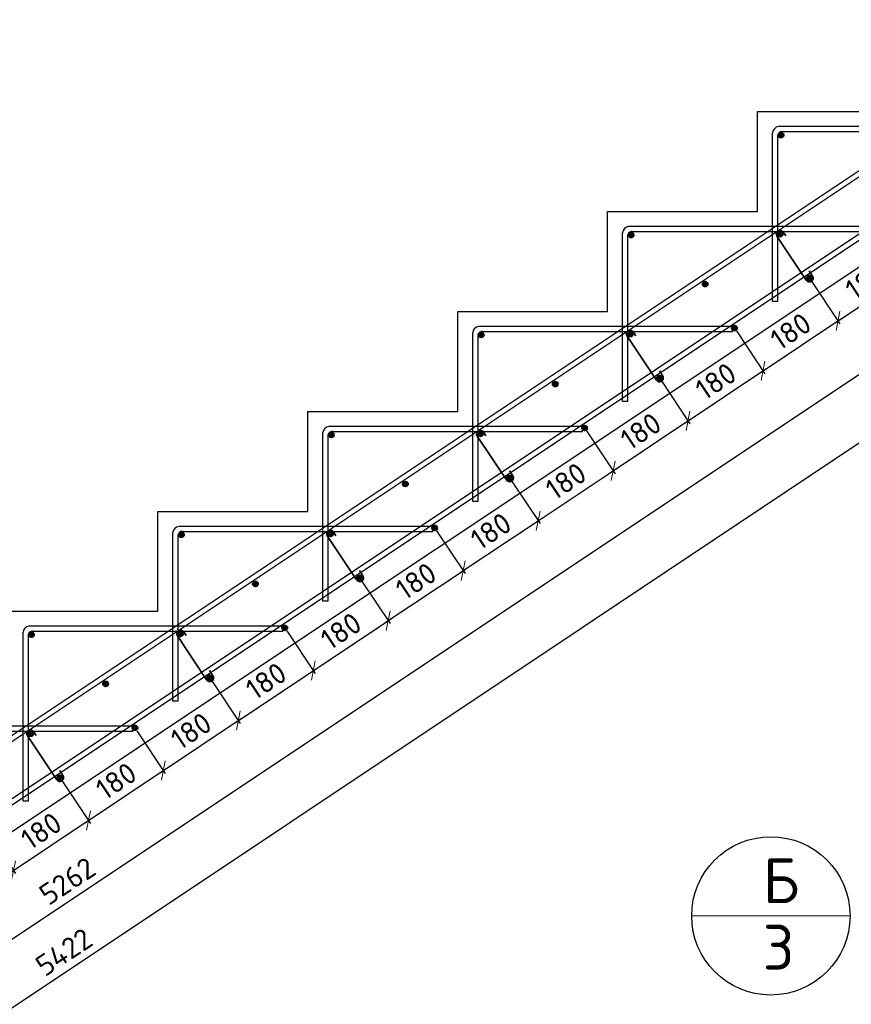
# Model space of a CAD drawing. Header units: millimetres. Extents: x 125896 to 2572636, y -120305 to 130347.
# Tile 14 of 256: x 310140 to 318462, y -108535 to -98681. Entities that reach past the tile are written whole.
import ezdxf

# ---------------------------------------------------------------- set-up
doc = ezdxf.new("R2010")
doc.units = ezdxf.units.MM
doc.linetypes.add('CENTER', pattern=[2, 1.25, -0.25, 0.25, -0.25])
for name, color, linetype, lineweight in [('Арматура', 152, 'Continuous', 40), ('ОСИ', 7, 'CENTER', 15), ('Основная 0.35', 200, 'Continuous', 35), ('Столовая Двери и окна', 7, 'Continuous', 15)]:
    doc.layers.add(name, color=color, linetype=linetype, lineweight=lineweight)
doc.layers.add('СПДС_Оси', color=7, linetype='Continuous')
doc.styles.get("Standard").update_dxf_attribs({"font": 'isocpeur.ttf'})
doc.styles.add('ГОСТ', font='isocpeur.ttf')
doc.dimstyles.new('Осевые', dxfattribs={"dimscale": 0.7, "dimtxt": 450, "dimasz": 400, "dimexe": 100, "dimexo": 100, "dimgap": 100, "dimtad": 1, "dimdec": 0, "dimzin": 0, "dimdsep": 46, "dimtxsty": 'Standard', "dimblk": 'OBLIQUE', "dimcen": 9, "dimdle": 100, "dimazin": 0, "dimtm": 1e-09, "dimtfac": 1, "dimtdec": 0, "dimtofl": 0, "dimtmove": 0, "dimatfit": 3, "dimfxl": 1, "dimtolj": 1, "dimtzin": 0, "dimarcsym": 0})

# ---------------------------------------------------------------- blocks, each defined once
blk = doc.blocks.new('_OBLIQUE')
at = {"color": 0, "linetype": 'ByBlock'}
blk.add_line((-0.5, -0.5), (0.5, 0.5), dxfattribs=at)
blk = doc.blocks.new('*D901')
at = {"layer": 'Defpoints', "color": 0, "linetype": 'ByBlock', "lineweight": 20, "ltscale": 13, "transparency": 16777216}
for p in [(321040.7, -99219.5, -900), (321660.6, -100149.3), (299149.5, -113813.7, -900)]:
    blk.add_point(p, dxfattribs=at)
at = {"layer": 'ОСИ', "color": 0, "linetype": 'ByBlock', "lineweight": -2, "ltscale": 13, "transparency": 16777216}
for p, q in [((321060.1, -99248.6), (321680, -100178.4)), ((299740.2, -114762.9), (321689.7, -100129.9)), ((299168.9, -113842.8), (299788.7, -114772.6))]:
    blk.add_line(p, q, dxfattribs=at)
at = {"layer": 'ОСИ', "color": 0, "linetype": 'ByBlock', "lineweight": -2, "ltscale": 13, "transparency": 16777216, "xscale": 140, "yscale": 140, "zscale": 140}
for p, rotation in [((321660.6, -100149.3), 33.69006752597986), ((299769.3, -114743.5), 213.6900675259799)]:
    blk.add_blockref('_OBLIQUE', p, dxfattribs=dict(at, rotation=rotation))
at = {"layer": 'ОСИ', "color": 0, "linetype": 'ByBlock', "ltscale": 13, "transparency": 16777216, "insert": (310617.9, -107300.8), "char_height": 210, "attachment_point": 5, "rotation": 33.69007}
blk.add_mtext('\\A1;5262', dxfattribs=at)
blk = doc.blocks.new('*D902')
at = {"layer": 'Defpoints', "color": 0, "linetype": 'ByBlock', "lineweight": 20, "ltscale": 13, "transparency": 16777216}
for p in [(320728.2, -98792.8, -995.9), (321958.5, -100638.3), (298171.3, -113830.7, -995.9)]:
    blk.add_point(p, dxfattribs=at)
at = {"layer": 'ОСИ', "color": 0, "linetype": 'ByBlock', "lineweight": -2, "ltscale": 13, "transparency": 16777216}
for p, q in [((320747.6, -98822), (321977.9, -100667.4)), ((299372.5, -115695.6), (321987.7, -100618.9)), ((298190.8, -113859.9), (299421.1, -115705.3))]:
    blk.add_line(p, q, dxfattribs=at)
at = {"layer": 'ОСИ', "color": 0, "linetype": 'ByBlock', "lineweight": -2, "ltscale": 13, "transparency": 16777216, "xscale": 140, "yscale": 140, "zscale": 140}
for p, rotation in [((321958.5, -100638.3), 33.69006752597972), ((299401.7, -115676.2), 213.6900675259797)]:
    blk.add_blockref('_OBLIQUE', p, dxfattribs=dict(at, rotation=rotation))
at = {"layer": 'ОСИ', "color": 0, "linetype": 'ByBlock', "ltscale": 13, "transparency": 16777216, "insert": (310583, -108011.7), "char_height": 210, "attachment_point": 5, "rotation": 33.69007}
blk.add_mtext('\\A1;5422', dxfattribs=at)
blk = doc.blocks.new('*D861')
at = {"layer": 'Defpoints', "color": 0, "linetype": 'ByBlock', "lineweight": 20, "ltscale": 13, "transparency": 16777216}
for p in [(310542.9, -106267.1, 95.9), (310828.2, -106695.2), (309792.9, -106767.1, 95.9)]:
    blk.add_point(p, dxfattribs=at)
at = {"layer": 'ОСИ', "color": 0, "linetype": 'ByBlock', "lineweight": -2, "ltscale": 13, "transparency": 16777216}
for p, q in [((310562.3, -106296.2), (310847.6, -106724.3)), ((310049.1, -107214.6), (310857.3, -106675.7)), ((309812.3, -106796.2), (310097.6, -107224.3))]:
    blk.add_line(p, q, dxfattribs=at)
at = {"layer": 'ОСИ', "color": 0, "linetype": 'ByBlock', "lineweight": -2, "ltscale": 13, "transparency": 16777216, "xscale": 140, "yscale": 140, "zscale": 140}
for p, rotation in [((310828.2, -106695.2), 33.69006752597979), ((310078.2, -107195.2), 213.6900675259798)]:
    blk.add_blockref('_OBLIQUE', p, dxfattribs=dict(at, rotation=rotation))
at = {"layer": 'ОСИ', "color": 0, "linetype": 'ByBlock', "ltscale": 13, "transparency": 16777216, "insert": (310356.2, -106799.6), "char_height": 210, "attachment_point": 5, "rotation": 33.69007}
blk.add_mtext('\\A1;180', dxfattribs=at)
blk = doc.blocks.new('*D862')
at = {"layer": 'Defpoints', "color": 0, "linetype": 'ByBlock', "lineweight": 20, "ltscale": 13, "transparency": 16777216}
for p in [(311292.9, -105767.1, 95.9), (311578.2, -106195.2), (310542.9, -106267.1, 95.9)]:
    blk.add_point(p, dxfattribs=at)
at = {"layer": 'ОСИ', "color": 0, "linetype": 'ByBlock', "lineweight": -2, "ltscale": 13, "transparency": 16777216}
for p, q in [((311312.3, -105796.2), (311597.6, -106224.3)), ((310799.1, -106714.6), (311607.3, -106175.7)), ((310562.3, -106296.2), (310847.6, -106724.3))]:
    blk.add_line(p, q, dxfattribs=at)
at = {"layer": 'ОСИ', "color": 0, "linetype": 'ByBlock', "lineweight": -2, "ltscale": 13, "transparency": 16777216, "xscale": 140, "yscale": 140, "zscale": 140}
for p, rotation in [((311578.2, -106195.2), 33.69006752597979), ((310828.2, -106695.2), 213.6900675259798)]:
    blk.add_blockref('_OBLIQUE', p, dxfattribs=dict(at, rotation=rotation))
at = {"layer": 'ОСИ', "color": 0, "linetype": 'ByBlock', "ltscale": 13, "transparency": 16777216, "insert": (311106.2, -106299.6), "char_height": 210, "attachment_point": 5, "rotation": 33.69007}
blk.add_mtext('\\A1;180', dxfattribs=at)
blk = doc.blocks.new('*D863')
at = {"layer": 'Defpoints', "color": 0, "linetype": 'ByBlock', "lineweight": 20, "ltscale": 13, "transparency": 16777216}
for p in [(312042.9, -105267.1, 95.9), (312328.2, -105695.2), (311292.9, -105767.1, 95.9)]:
    blk.add_point(p, dxfattribs=at)
at = {"layer": 'ОСИ', "color": 0, "linetype": 'ByBlock', "lineweight": -2, "ltscale": 13, "transparency": 16777216}
for p, q in [((312062.3, -105296.2), (312347.6, -105724.3)), ((311549.1, -106214.6), (312357.3, -105675.7)), ((311312.3, -105796.2), (311597.6, -106224.3))]:
    blk.add_line(p, q, dxfattribs=at)
at = {"layer": 'ОСИ', "color": 0, "linetype": 'ByBlock', "lineweight": -2, "ltscale": 13, "transparency": 16777216, "xscale": 140, "yscale": 140, "zscale": 140}
for p, rotation in [((312328.2, -105695.2), 33.69006752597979), ((311578.2, -106195.2), 213.6900675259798)]:
    blk.add_blockref('_OBLIQUE', p, dxfattribs=dict(at, rotation=rotation))
at = {"layer": 'ОСИ', "color": 0, "linetype": 'ByBlock', "ltscale": 13, "transparency": 16777216, "insert": (311856.2, -105799.6), "char_height": 210, "attachment_point": 5, "rotation": 33.69007}
blk.add_mtext('\\A1;180', dxfattribs=at)
blk = doc.blocks.new('*D864')
at = {"layer": 'Defpoints', "color": 0, "linetype": 'ByBlock', "lineweight": 20, "ltscale": 13, "transparency": 16777216}
for p in [(312792.9, -104767.1, 95.9), (313078.2, -105195.2), (312042.9, -105267.1, 95.9)]:
    blk.add_point(p, dxfattribs=at)
at = {"layer": 'ОСИ', "color": 0, "linetype": 'ByBlock', "lineweight": -2, "ltscale": 13, "transparency": 16777216}
for p, q in [((312812.3, -104796.2), (313097.6, -105224.3)), ((312299.1, -105714.6), (313107.3, -105175.7)), ((312062.3, -105296.2), (312347.6, -105724.3))]:
    blk.add_line(p, q, dxfattribs=at)
at = {"layer": 'ОСИ', "color": 0, "linetype": 'ByBlock', "lineweight": -2, "ltscale": 13, "transparency": 16777216, "xscale": 140, "yscale": 140, "zscale": 140}
for p, rotation in [((313078.2, -105195.2), 33.69006752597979), ((312328.2, -105695.2), 213.6900675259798)]:
    blk.add_blockref('_OBLIQUE', p, dxfattribs=dict(at, rotation=rotation))
at = {"layer": 'ОСИ', "color": 0, "linetype": 'ByBlock', "ltscale": 13, "transparency": 16777216, "insert": (312606.2, -105299.6), "char_height": 210, "attachment_point": 5, "rotation": 33.69007}
blk.add_mtext('\\A1;180', dxfattribs=at)
blk = doc.blocks.new('*D865')
at = {"layer": 'Defpoints', "color": 0, "linetype": 'ByBlock', "lineweight": 20, "ltscale": 13, "transparency": 16777216}
for p in [(313542.9, -104267.1, 95.9), (313828.2, -104695.2), (312792.9, -104767.1, 95.9)]:
    blk.add_point(p, dxfattribs=at)
at = {"layer": 'ОСИ', "color": 0, "linetype": 'ByBlock', "lineweight": -2, "ltscale": 13, "transparency": 16777216}
for p, q in [((313562.3, -104296.2), (313847.6, -104724.3)), ((313049.1, -105214.6), (313857.3, -104675.7)), ((312812.3, -104796.2), (313097.6, -105224.3))]:
    blk.add_line(p, q, dxfattribs=at)
at = {"layer": 'ОСИ', "color": 0, "linetype": 'ByBlock', "lineweight": -2, "ltscale": 13, "transparency": 16777216, "xscale": 140, "yscale": 140, "zscale": 140}
for p, rotation in [((313828.2, -104695.2), 33.69006752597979), ((313078.2, -105195.2), 213.6900675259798)]:
    blk.add_blockref('_OBLIQUE', p, dxfattribs=dict(at, rotation=rotation))
at = {"layer": 'ОСИ', "color": 0, "linetype": 'ByBlock', "ltscale": 13, "transparency": 16777216, "insert": (313356.2, -104799.6), "char_height": 210, "attachment_point": 5, "rotation": 33.69007}
blk.add_mtext('\\A1;180', dxfattribs=at)
blk = doc.blocks.new('*D866')
at = {"layer": 'Defpoints', "color": 0, "linetype": 'ByBlock', "lineweight": 20, "ltscale": 13, "transparency": 16777216}
for p in [(314292.9, -103767.1, 95.9), (314578.2, -104195.2), (313542.9, -104267.1, 95.9)]:
    blk.add_point(p, dxfattribs=at)
at = {"layer": 'ОСИ', "color": 0, "linetype": 'ByBlock', "lineweight": -2, "ltscale": 13, "transparency": 16777216}
for p, q in [((314312.3, -103796.2), (314597.6, -104224.3)), ((313799.1, -104714.6), (314607.3, -104175.7)), ((313562.3, -104296.2), (313847.6, -104724.3))]:
    blk.add_line(p, q, dxfattribs=at)
at = {"layer": 'ОСИ', "color": 0, "linetype": 'ByBlock', "lineweight": -2, "ltscale": 13, "transparency": 16777216, "xscale": 140, "yscale": 140, "zscale": 140}
for p, rotation in [((314578.2, -104195.2), 33.69006752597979), ((313828.2, -104695.2), 213.6900675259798)]:
    blk.add_blockref('_OBLIQUE', p, dxfattribs=dict(at, rotation=rotation))
at = {"layer": 'ОСИ', "color": 0, "linetype": 'ByBlock', "ltscale": 13, "transparency": 16777216, "insert": (314106.2, -104299.6), "char_height": 210, "attachment_point": 5, "rotation": 33.69007}
blk.add_mtext('\\A1;180', dxfattribs=at)
blk = doc.blocks.new('*D867')
at = {"layer": 'Defpoints', "color": 0, "linetype": 'ByBlock', "lineweight": 20, "ltscale": 13, "transparency": 16777216}
for p in [(315042.9, -103267.1, 95.9), (315328.2, -103695.2), (314292.9, -103767.1, 95.9)]:
    blk.add_point(p, dxfattribs=at)
at = {"layer": 'ОСИ', "color": 0, "linetype": 'ByBlock', "lineweight": -2, "ltscale": 13, "transparency": 16777216}
for p, q in [((315062.3, -103296.2), (315347.6, -103724.3)), ((314549.1, -104214.6), (315357.3, -103675.7)), ((314312.3, -103796.2), (314597.6, -104224.3))]:
    blk.add_line(p, q, dxfattribs=at)
at = {"layer": 'ОСИ', "color": 0, "linetype": 'ByBlock', "lineweight": -2, "ltscale": 13, "transparency": 16777216, "xscale": 140, "yscale": 140, "zscale": 140}
for p, rotation in [((315328.2, -103695.2), 33.69006752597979), ((314578.2, -104195.2), 213.6900675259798)]:
    blk.add_blockref('_OBLIQUE', p, dxfattribs=dict(at, rotation=rotation))
at = {"layer": 'ОСИ', "color": 0, "linetype": 'ByBlock', "ltscale": 13, "transparency": 16777216, "insert": (314856.2, -103799.6), "char_height": 210, "attachment_point": 5, "rotation": 33.69007}
blk.add_mtext('\\A1;180', dxfattribs=at)
blk = doc.blocks.new('*D868')
at = {"layer": 'Defpoints', "color": 0, "linetype": 'ByBlock', "lineweight": 20, "ltscale": 13, "transparency": 16777216}
for p in [(315792.9, -102767.1, 95.9), (316078.2, -103195.2), (315042.9, -103267.1, 95.9)]:
    blk.add_point(p, dxfattribs=at)
at = {"layer": 'ОСИ', "color": 0, "linetype": 'ByBlock', "lineweight": -2, "ltscale": 13, "transparency": 16777216}
for p, q in [((315812.3, -102796.2), (316097.6, -103224.3)), ((315299.1, -103714.6), (316107.3, -103175.7)), ((315062.3, -103296.2), (315347.6, -103724.3))]:
    blk.add_line(p, q, dxfattribs=at)
at = {"layer": 'ОСИ', "color": 0, "linetype": 'ByBlock', "lineweight": -2, "ltscale": 13, "transparency": 16777216, "xscale": 140, "yscale": 140, "zscale": 140}
for p, rotation in [((316078.2, -103195.2), 33.69006752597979), ((315328.2, -103695.2), 213.6900675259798)]:
    blk.add_blockref('_OBLIQUE', p, dxfattribs=dict(at, rotation=rotation))
at = {"layer": 'ОСИ', "color": 0, "linetype": 'ByBlock', "ltscale": 13, "transparency": 16777216, "insert": (315606.2, -103299.6), "char_height": 210, "attachment_point": 5, "rotation": 33.69007}
blk.add_mtext('\\A1;180', dxfattribs=at)
blk = doc.blocks.new('*D869')
at = {"layer": 'Defpoints', "color": 0, "linetype": 'ByBlock', "lineweight": 20, "ltscale": 13, "transparency": 16777216}
for p in [(316542.9, -102267.1, 95.9), (315792.9, -102767.1, 95.9), (316828.2, -102695.2)]:
    blk.add_point(p, dxfattribs=at)
at = {"layer": 'ОСИ', "color": 0, "linetype": 'ByBlock', "lineweight": -2, "ltscale": 13, "transparency": 16777216}
for p, q in [((316562.3, -102296.2), (316847.6, -102724.3)), ((316049.1, -103214.6), (316857.3, -102675.7)), ((315812.3, -102796.2), (316097.6, -103224.3))]:
    blk.add_line(p, q, dxfattribs=at)
at = {"layer": 'ОСИ', "color": 0, "linetype": 'ByBlock', "lineweight": -2, "ltscale": 13, "transparency": 16777216, "xscale": 140, "yscale": 140, "zscale": 140}
for p, rotation in [((316828.2, -102695.2), 33.69006752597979), ((316078.2, -103195.2), 213.6900675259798)]:
    blk.add_blockref('_OBLIQUE', p, dxfattribs=dict(at, rotation=rotation))
at = {"layer": 'ОСИ', "color": 0, "linetype": 'ByBlock', "ltscale": 13, "transparency": 16777216, "insert": (316356.2, -102799.6), "char_height": 210, "attachment_point": 5, "rotation": 33.69007}
blk.add_mtext('\\A1;180', dxfattribs=at)
blk = doc.blocks.new('*D870')
at = {"layer": 'Defpoints', "color": 0, "linetype": 'ByBlock', "lineweight": 20, "ltscale": 13, "transparency": 16777216}
for p in [(317292.9, -101767.1, 95.9), (316542.9, -102267.1, 95.9), (317578.2, -102195.2)]:
    blk.add_point(p, dxfattribs=at)
at = {"layer": 'ОСИ', "color": 0, "linetype": 'ByBlock', "lineweight": -2, "ltscale": 13, "transparency": 16777216}
for p, q in [((317312.3, -101796.2), (317597.6, -102224.3)), ((316799.1, -102714.6), (317607.3, -102175.7)), ((316562.3, -102296.2), (316847.6, -102724.3))]:
    blk.add_line(p, q, dxfattribs=at)
at = {"layer": 'ОСИ', "color": 0, "linetype": 'ByBlock', "lineweight": -2, "ltscale": 13, "transparency": 16777216, "xscale": 140, "yscale": 140, "zscale": 140}
for p, rotation in [((317578.2, -102195.2), 33.69006752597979), ((316828.2, -102695.2), 213.6900675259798)]:
    blk.add_blockref('_OBLIQUE', p, dxfattribs=dict(at, rotation=rotation))
at = {"layer": 'ОСИ', "color": 0, "linetype": 'ByBlock', "ltscale": 13, "transparency": 16777216, "insert": (317106.2, -102299.6), "char_height": 210, "attachment_point": 5, "rotation": 33.69007}
blk.add_mtext('\\A1;180', dxfattribs=at)
blk = doc.blocks.new('*D871')
at = {"layer": 'Defpoints', "color": 0, "linetype": 'ByBlock', "lineweight": 20, "ltscale": 13, "transparency": 16777216}
for p in [(318042.9, -101267.1, 95.9), (317292.9, -101767.1, 95.9), (318328.2, -101695.2)]:
    blk.add_point(p, dxfattribs=at)
at = {"layer": 'ОСИ', "color": 0, "linetype": 'ByBlock', "lineweight": -2, "ltscale": 13, "transparency": 16777216}
for p, q in [((318062.3, -101296.2), (318347.6, -101724.3)), ((317549.1, -102214.6), (318357.3, -101675.7)), ((317312.3, -101796.2), (317597.6, -102224.3))]:
    blk.add_line(p, q, dxfattribs=at)
at = {"layer": 'ОСИ', "color": 0, "linetype": 'ByBlock', "lineweight": -2, "ltscale": 13, "transparency": 16777216, "xscale": 140, "yscale": 140, "zscale": 140}
for p, rotation in [((318328.2, -101695.2), 33.69006752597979), ((317578.2, -102195.2), 213.6900675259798)]:
    blk.add_blockref('_OBLIQUE', p, dxfattribs=dict(at, rotation=rotation))
at = {"layer": 'ОСИ', "color": 0, "linetype": 'ByBlock', "ltscale": 13, "transparency": 16777216, "insert": (317856.2, -101799.6), "char_height": 210, "attachment_point": 5, "rotation": 33.69007}
blk.add_mtext('\\A1;180', dxfattribs=at)
blk = doc.blocks.new('*D872')
at = {"layer": 'Defpoints', "color": 0, "linetype": 'ByBlock', "lineweight": 20, "ltscale": 13, "transparency": 16777216}
for p in [(318792.9, -100767.1, 95.9), (319078.2, -101195.2), (318042.9, -101267.1, 95.9)]:
    blk.add_point(p, dxfattribs=at)
at = {"layer": 'ОСИ', "color": 0, "linetype": 'ByBlock', "lineweight": -2, "ltscale": 13, "transparency": 16777216}
for p, q in [((318812.3, -100796.2), (319097.6, -101224.3)), ((318299.1, -101714.6), (319107.3, -101175.7)), ((318062.3, -101296.2), (318347.6, -101724.3))]:
    blk.add_line(p, q, dxfattribs=at)
at = {"layer": 'ОСИ', "color": 0, "linetype": 'ByBlock', "lineweight": -2, "ltscale": 13, "transparency": 16777216, "xscale": 140, "yscale": 140, "zscale": 140}
for p, rotation in [((319078.2, -101195.2), 33.69006752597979), ((318328.2, -101695.2), 213.6900675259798)]:
    blk.add_blockref('_OBLIQUE', p, dxfattribs=dict(at, rotation=rotation))
at = {"layer": 'ОСИ', "color": 0, "linetype": 'ByBlock', "ltscale": 13, "transparency": 16777216, "insert": (318606.2, -101299.6), "char_height": 210, "attachment_point": 5, "rotation": 33.69007}
blk.add_mtext('\\A1;180', dxfattribs=at)

msp = doc.modelspace()

# ---------------------------------------------------------------- hatches: boundary and pattern name
at = {"layer": 'Арматура'}
h = msp.add_hatch(color=256, dxfattribs=at)
edge = h.paths.add_edge_path()
edge.add_arc((317758.6, -99836.3), 25, 0, 360)
h = msp.add_hatch(color=256, dxfattribs=at)
edge = h.paths.add_edge_path()
edge.add_arc((316258.6, -100836.3), 25, 0, 360)
h = msp.add_hatch(color=256, dxfattribs=at)
edge = h.paths.add_edge_path()
edge.add_arc((317749.8, -100827.5), 25, 0, 360)
h = msp.add_hatch(color=256, dxfattribs=at)
edge = h.paths.add_edge_path()
edge.add_arc((318042.9, -101267.1), 25, 0, 360)
h = msp.add_hatch(color=256, dxfattribs=at)
edge = h.paths.add_edge_path()
edge.add_arc((316999.8, -101327.5), 25, 0, 360)
h = msp.add_hatch(color=256, dxfattribs=at)
edge = h.paths.add_edge_path()
edge.add_arc((317292.9, -101767.1), 25, 0, 360)
h = msp.add_hatch(color=256, dxfattribs=at)
edge = h.paths.add_edge_path()
edge.add_arc((314758.6, -101836.3), 25, 0, 360)
h = msp.add_hatch(color=256, dxfattribs=at)
edge = h.paths.add_edge_path()
edge.add_arc((316249.8, -101827.5), 25, 0, 360)
h = msp.add_hatch(color=256, dxfattribs=at)
edge = h.paths.add_edge_path()
edge.add_arc((316542.9, -102267.1), 25, 0, 360)
h = msp.add_hatch(color=256, dxfattribs=at)
edge = h.paths.add_edge_path()
edge.add_arc((315499.8, -102327.5), 25, 0, 360)
h = msp.add_hatch(color=256, dxfattribs=at)
edge = h.paths.add_edge_path()
edge.add_arc((315792.9, -102767.1), 25, 0, 360)
h = msp.add_hatch(color=256, dxfattribs=at)
edge = h.paths.add_edge_path()
edge.add_arc((313258.6, -102836.3), 25, 0, 360)
h = msp.add_hatch(color=256, dxfattribs=at)
edge = h.paths.add_edge_path()
edge.add_arc((314749.8, -102827.5), 25, 0, 360)
h = msp.add_hatch(color=256, dxfattribs=at)
edge = h.paths.add_edge_path()
edge.add_arc((315042.9, -103267.1), 25, 0, 360)
h = msp.add_hatch(color=256, dxfattribs=at)
edge = h.paths.add_edge_path()
edge.add_arc((313999.8, -103327.5), 25, 0, 360)
h = msp.add_hatch(color=256, dxfattribs=at)
edge = h.paths.add_edge_path()
edge.add_arc((314292.9, -103767.1), 25, 0, 360)
h = msp.add_hatch(color=256, dxfattribs=at)
edge = h.paths.add_edge_path()
edge.add_arc((311758.6, -103836.3), 25, 0, 360)
h = msp.add_hatch(color=256, dxfattribs=at)
edge = h.paths.add_edge_path()
edge.add_arc((313249.8, -103827.5), 25, 0, 360)
h = msp.add_hatch(color=256, dxfattribs=at)
edge = h.paths.add_edge_path()
edge.add_arc((313542.9, -104267.1), 25, 0, 360)
h = msp.add_hatch(color=256, dxfattribs=at)
edge = h.paths.add_edge_path()
edge.add_arc((312499.8, -104327.5), 25, 0, 360)
h = msp.add_hatch(color=256, dxfattribs=at)
edge = h.paths.add_edge_path()
edge.add_arc((312792.9, -104767.1), 25, 0, 360)
h = msp.add_hatch(color=256, dxfattribs=at)
edge = h.paths.add_edge_path()
edge.add_arc((310258.6, -104836.3), 25, 0, 360)
h = msp.add_hatch(color=256, dxfattribs=at)
edge = h.paths.add_edge_path()
edge.add_arc((311749.8, -104827.5), 25, 0, 360)
h = msp.add_hatch(color=256, dxfattribs=at)
edge = h.paths.add_edge_path()
edge.add_arc((310999.8, -105327.5), 25, 0, 360)
h = msp.add_hatch(color=256, dxfattribs=at)
edge = h.paths.add_edge_path()
edge.add_arc((312042.9, -105267.1), 25, 0, 360)
h = msp.add_hatch(color=256, dxfattribs=at)
edge = h.paths.add_edge_path()
edge.add_arc((310249.8, -105827.5), 25, 0, 360)
h = msp.add_hatch(color=256, dxfattribs=at)
edge = h.paths.add_edge_path()
edge.add_arc((311292.9, -105767.1), 25, 0, 360)
h = msp.add_hatch(color=256, dxfattribs=at)
edge = h.paths.add_edge_path()
edge.add_arc((310542.9, -106267.1), 25, 0, 360)

# ---------------------------------------------------------------- linework, layer by layer
for centre in [(317758.6, -99836.3), (316258.6, -100836.3), (317749.8, -100827.5), (318042.9, -101267.1, 95.9), (316999.8, -101327.5), (317292.9, -101767.1, 95.9), (314758.6, -101836.3), (316249.8, -101827.5), (316542.9, -102267.1, 95.9), (315499.8, -102327.5), (315792.9, -102767.1, 95.9), (313258.6, -102836.3), (314749.8, -102827.5), (315042.9, -103267.1, 95.9), (313999.8, -103327.5), (314292.9, -103767.1, 95.9), (311758.6, -103836.3), (313249.8, -103827.5), (313542.9, -104267.1, 95.9), (312499.8, -104327.5), (312792.9, -104767.1, 95.9), (310258.6, -104836.3), (311749.8, -104827.5), (310999.8, -105327.5), (312042.9, -105267.1, 95.9), (310249.8, -105827.5), (311292.9, -105767.1, 95.9), (310542.9, -106267.1, 95.9)]:
    msp.add_circle(centre, 25, dxfattribs=at)
at = {"layer": 'Основная 0.35'}
for p, q in [((318011.2, -101287.2, 95.9), (317718.1, -100847.6)), ((317781.4, -100807.4), (317805.2, -100844.9)), ((318074.5, -101247, 95.9), (318041.2, -101194.5, 95.9)), ((316511.2, -102287.2, 95.9), (316218.1, -101847.6)), ((316281.4, -101807.4), (316305.2, -101844.9)), ((316574.5, -102247, 95.9), (316541.2, -102194.5, 95.9)), ((315011.2, -103287.2, 95.9), (314718.1, -102847.6)), ((314781.4, -102807.4), (314805.2, -102844.9)), ((315074.5, -103247, 95.9), (315041.2, -103194.5, 95.9)), ((313511.2, -104287.2, 95.9), (313218.1, -103847.6)), ((313281.4, -103807.4), (313305.2, -103844.9)), ((313574.5, -104247, 95.9), (313541.2, -104194.5, 95.9)), ((311781.4, -104807.4), (311805.2, -104844.9)), ((312011.2, -105287.2, 95.9), (311718.1, -104847.6)), ((312074.5, -105247, 95.9), (312041.2, -105194.5, 95.9)), ((310281.4, -105807.4), (310305.2, -105844.9)), ((310511.2, -106287.2, 95.9), (310218.1, -105847.6)), ((310574.5, -106247, 95.9), (310541.2, -106194.5, 95.9))]:
    msp.add_line(p, q, dxfattribs=at)
for centre, start, end in [((317749.8, -100827.5), 32.40892, 212.40892), ((318042.9, -101267.1, 95.9), 212.40892, 32.40892), ((316249.8, -101827.5), 32.40892, 212.40892), ((316542.9, -102267.1, 95.9), 212.40892, 32.40892), ((314749.8, -102827.5), 32.40892, 212.40892), ((315042.9, -103267.1, 95.9), 212.40892, 32.40892), ((313249.8, -103827.5), 32.40892, 212.40892), ((313542.9, -104267.1, 95.9), 212.40892, 32.40892), ((311749.8, -104827.5), 32.40892, 212.40892), ((312042.9, -105267.1, 95.9), 212.40892, 32.40892), ((310249.8, -105827.5), 32.40892, 212.40892), ((310542.9, -106267.1, 95.9), 212.40892, 32.40892)]:
    msp.add_arc(centre, 37.5, start, end, dxfattribs=at)
at = {"layer": 'СПДС_Оси', "linetype": 'Continuous', "lineweight": 25, "ltscale": 150}
msp.add_circle((317656.6, -107650), 792.1, dxfattribs=at)
at = {"layer": 'Столовая Двери и окна', "color": 18, "lineweight": 30, "true_color": 0x000000}
msp.add_line((320873.6, -99601.3, -1170), (299273.6, -114001.3, -900), dxfattribs=at)
at = {"layer": 'Столовая Двери и окна', "color": 18, "lineweight": 20, "true_color": 0x000000}
msp.add_line((316864.5, -107650), (318448.7, -107650), dxfattribs=at)
at = {"layer": 'Столовая Двери и окна', "color": 146, "lineweight": 30, "true_color": 0x105689}
for points, elevation in [([(320728.2, -98792.8), (320700.5, -98751.2), (298143.6, -113789.1), (298171.3, -113830.7)], -995.9), ([(321040.7, -99219.5), (321013, -99177.9), (299121.7, -113772.1), (299149.5, -113813.7)], -900)]:
    msp.add_lwpolyline(points, close=True, dxfattribs=dict(at, elevation=elevation))
at = {"layer": 'Столовая Двери и окна', "color": 18, "lineweight": 30, "true_color": 0x000000}
msp.add_lwpolyline([(301023.6, -110601.3), (302523.6, -110601.3), (302523.6, -109601.3), (304023.6, -109601.3), (304023.6, -108601.3), (305523.6, -108601.3), (305523.6, -107601.3), (307023.6, -107601.3), (307023.6, -106601.3), (308523.6, -106601.3), (308523.6, -105601.3), (310023.6, -105601.3), (310023.6, -104601.3), (311523.6, -104601.3), (311523.6, -103601.3), (313023.6, -103601.3), (313023.6, -102601.3), (314523.6, -102601.3), (314523.6, -101601.3), (316023.6, -101601.3), (316023.6, -100601.3), (317523.6, -100601.3), (317523.6, -99601.3), (319023.6, -99601.3)], dxfattribs=at)
at = {"layer": 'Столовая Двери и окна', "color": 146, "lineweight": 30, "true_color": 0x105689}
for points in [[(317723.6, -99843.3), (317723.6, -101501.3), (317673.6, -101501.3), (317673.6, -99813.7)], [(317768.1, -99801.3), (320273.6, -99801.3), (320273.6, -99751.3), (317733.7, -99751.3), (317733.7, -99751.3), (317733.7, -99751.3)], [(316268.1, -100801.3), (318773.6, -100801.3), (318773.6, -100751.3), (316233.7, -100751.3), (316233.7, -100751.3), (316233.7, -100751.3)], [(316223.6, -100843.3), (316223.6, -102501.3), (316173.6, -102501.3), (316173.6, -100813.7)], [(314768.1, -101801.3), (317273.6, -101801.3), (317273.6, -101751.3), (314733.7, -101751.3), (314733.7, -101751.3), (314733.7, -101751.3)], [(314723.6, -101843.3), (314723.6, -103501.3), (314673.6, -103501.3), (314673.6, -101813.7)], [(313268.1, -102801.3), (315773.6, -102801.3), (315773.6, -102751.3), (313233.7, -102751.3), (313233.7, -102751.3), (313233.7, -102751.3)], [(313223.6, -102843.3), (313223.6, -104501.3), (313173.6, -104501.3), (313173.6, -102813.7)], [(311768.1, -103801.3), (314273.6, -103801.3), (314273.6, -103751.3), (311733.7, -103751.3), (311733.7, -103751.3), (311733.7, -103751.3)], [(311723.6, -103843.3), (311723.6, -105501.3), (311673.6, -105501.3), (311673.6, -103813.7)], [(310223.6, -104843.3), (310223.6, -106501.3), (310173.6, -106501.3), (310173.6, -104813.7)], [(310268.1, -104801.3), (312773.6, -104801.3), (312773.6, -104751.3), (310233.7, -104751.3), (310233.7, -104751.3), (310233.7, -104751.3)], [(308768.1, -105801.3), (311273.6, -105801.3), (311273.6, -105751.3), (308733.7, -105751.3), (308733.7, -105751.3), (308733.7, -105751.3)]]:
    msp.add_lwpolyline(points, dxfattribs=at)
for centre, radius, start, end in [((317742.1, -99819.6), 68.8, 97.03929, 175.07833), ((317769.7, -99847.5), 46.3, 86.19482, 184.74031), ((316242.1, -100819.6), 68.8, 97.03929, 175.07833), ((316269.7, -100847.5), 46.3, 86.19482, 184.74031), ((314742.1, -101819.6), 68.8, 97.03929, 175.07833), ((314769.7, -101847.5), 46.3, 86.19482, 184.74031), ((313242.1, -102819.6), 68.8, 97.03929, 175.07833), ((313269.7, -102847.5), 46.3, 86.19482, 184.74031), ((311742.1, -103819.6), 68.8, 97.03929, 175.07833), ((311769.7, -103847.5), 46.3, 86.19482, 184.74031), ((310242.1, -104819.6), 68.8, 97.03929, 175.07833), ((310269.7, -104847.5), 46.3, 86.19482, 184.74031)]:
    msp.add_arc(centre, radius, start, end, dxfattribs=at)

# ---------------------------------------------------------------- texts
at = {"insert": (226281.3, -87218.1), "char_height": 250, "attachment_point": 1, "style": 'ГОСТ'}
msp.add_mtext_dynamic_manual_height_columns('\\A1;\\pi9384.38;{\\H1.5152x;\\P\\pi1250;Общие указания\\P\\pi250;}1.^IРабочая документация разработана в соответствии с заданием на проектирование, требованиями действующих технических регламентов, стандартов, сводов правил и других документов, содержащих установленные требования.\\P2.^IРабочая документация выполнена в соответствии со следующими нормативными и техническими документами:\\P-^IСП 20.13330.2016 "Нагрузки и Воздействия";\\P-^IСП 63.13330.2012 "Бетонные и железобетонные конструкции. Основные положения";\\P-^IСП 22.13330.2016 "Основания зданий и сооружений";\\P-^IСП 45.13330.2012 "Земляные сооружения, основания и фундаменты".\\P3.   За относительную отметку 0,000 принята отметка чистого пола первого этажа.\\P4.^IПеречень видов работ, для которых необходимо составлять акты освидетельствования скрытых работ:\\P-^Iармирование конструкций;\\P-^Iосвидетельствование опалубки перед бетонированием;\\P-^Iвыполнение сварочных работ;\\P-^Iотбор контрольных проб бетона;\\P-^Iсоответствие законченных железобетонных конструкций проекту с отображением качества работ;\\P-^Iустройство монолитных конструкций, выполняемых в зимнее время;  \\P\\pi0;  -    устройство гидроизоляции;\\P\\pi250;-^Iуплотнение грунтов и обратную засыпку.\\PЗапрещается выполнение последующих работ при отсутствии актов освидетельствования предшествующих скрытых работ во всех случаях.\\P\\pi0;        5. Проект рассчитан на производство работ в период положительных температур. В случае выполнения работ при отрицательных температурах необходимо выполнять требования СНиП часть 3 по производству работ и ППР.\\P        6. При минимальной температуре воздуха до минус 15°С допускается: выдерживание бетона в конструкции методом термоса, при предварительном разогреве бетонной смеси, форсированный электроразогрев бетона в конструкции с повторным уплотнением.\\P\\pi250;При минимальной температуре воздуха до минус 25°С допускается: обогрев бетона в греющей опалубке с помощью низкотемпературных электронагревателей, электродный сквозной прогрев бетона, электрообогрев с помощью греющего провода.\\P\\pi0;7. При отрицательной температуре воздуха уплотнение грунта обратной засыпки в траншеях должно \\Pосуществляться до достижения коэффициента уплотнения 0,98. \\PВремя уплотнения грунта в зависимости от температуры воздуха: \\P\\pi250;-^Iпри t{\\H0.7x;\\So^ ;}-5, 90-120 минут; при t{\\H0.7x;\\So^ ;\\H1.42857x;-10, 60-90 минут; }при t{\\H0.7x;\\So^ ;\\H1.42857x;-20, 40-60 минут; }при t{\\H0.7x;\\So^ ;\\H1.42857x;-30, 20-30 минут;\\P\\pi0;Работы по выполнению насыпей и обратных засыпок при отрицательных температурах должны производить с учетом следующих требований:\\P\\pi250;-^Iподготовку поверхности (основания) насыпи и обратных засыпок следует выполнять с полным удалением снега, льда, промерзшего слоя слабого и пучинистого грунта на всю его глубину;\\P-^Iотсыпку в насыпь и обратные засыпки грунтов необходимо производить при их природной влажности и в талом состоянии с содержанием комьев мерзлого грунта, не превышающим требований, приведенных в приложении М СП 45.13330.2017. Свод правил. Земляные сооружения, основания и фундаменты., и, как правило, на не промерзшие ранее отсыпанные и уплотненные слои. В отдельных случаях при согласовании с автором проекта допускается грунты отсыпать на непучинистые грунты, промерзшие на глубину не более 15 см;\\P-^Iпри пониженной влажности отсыпанных грунтов для их уплотнения следует применять более тяжелое грунтоуплотняющее оборудование; \\P-^Iработы по отсыпке и уплотнению каждого слоя должны выполнять в течение одной рабочей смены; - при выполнении насыпей из глинистых грунтов при обильном снеговыпадении все работы должны быть прекращены; - перерывы в работах по выполнению насыпей и обратных засыпок допускаются только при условиях, что за время перерыва глубина промерзания ранее уплотненных пучинистых грунтов не превысит 15 см или на время перерыва ранее уплотненные грунты утепляются специальными средствами (например, маловлажным рыхлым грунтом, который в последующем удаляется); - все работы по отсыпке грунтов и их уплотнению выполняют с повышенной интенсивностью.}', width=20474.372, gutter_width=5800, heights=[24436.9], dxfattribs=at)
at = {"layer": 'СПДС_Оси', "linetype": 'Continuous', "lineweight": 25, "ltscale": 150, "char_height": 450, "width": 393.421, "attachment_point": 1}
for s, insert in [('Б', (317575.3, -107072.2)), ('3', (317575.3, -107738.2))]:
    msp.add_mtext(s, dxfattribs=dict(at, insert=insert))

# ---------------------------------------------------------------- dimensions: what is measured, and where the dimension line sits
at = {"layer": 'ОСИ', "linetype": 'ByBlock', "ltscale": 13}
for p1, p2, distance, picture, middle in [((298171.3, -113830.7, -995.9), (320728.2, -98792.8, -995.9), -2218, '*D902', (310583, -108011.7)), ((299149.5, -113813.7, -900), (321040.7, -99219.5, -900), -1117.5, '*D901', (310617.9, -107300.8)), ((318042.9, -101267.1, 95.9), (318792.9, -100767.1, 95.9), -514.5, '*D872', (318606.2, -101299.6)), ((317292.9, -101767.1, 95.9), (318042.9, -101267.1, 95.9), -514.5, '*D871', (317856.2, -101799.6)), ((316542.9, -102267.1, 95.9), (317292.9, -101767.1, 95.9), -514.5, '*D870', (317106.2, -102299.6)), ((315792.9, -102767.1, 95.9), (316542.9, -102267.1, 95.9), -514.5, '*D869', (316356.2, -102799.6)), ((315042.9, -103267.1, 95.9), (315792.9, -102767.1, 95.9), -514.5, '*D868', (315606.2, -103299.6)), ((314292.9, -103767.1, 95.9), (315042.9, -103267.1, 95.9), -514.5, '*D867', (314856.2, -103799.6)), ((313542.9, -104267.1, 95.9), (314292.9, -103767.1, 95.9), -514.5, '*D866', (314106.2, -104299.6)), ((312792.9, -104767.1, 95.9), (313542.9, -104267.1, 95.9), -514.5, '*D865', (313356.2, -104799.6)), ((312042.9, -105267.1, 95.9), (312792.9, -104767.1, 95.9), -514.5, '*D864', (312606.2, -105299.6)), ((311292.9, -105767.1, 95.9), (312042.9, -105267.1, 95.9), -514.5, '*D863', (311856.2, -105799.6)), ((310542.9, -106267.1, 95.9), (311292.9, -105767.1, 95.9), -514.5, '*D862', (311106.2, -106299.6)), ((309792.9, -106767.1, 95.9), (310542.9, -106267.1, 95.9), -514.5, '*D861', (310356.2, -106799.6))]:
    dim = msp.add_aligned_dim(p1=p1, p2=p2, distance=distance, dimstyle='Осевые', override={"dimtxt": 300, "dimasz": 200, "dimexe": 50, "dimexo": 50, "dimlfac": 0.2, "dimdle": 50, "dimtmove": 1}, dxfattribs=at)
    dim.commit()
    dim.dimension.update_dxf_attribs({"geometry": picture, "text_midpoint": middle})

doc.saveas('drawing.dxf')
